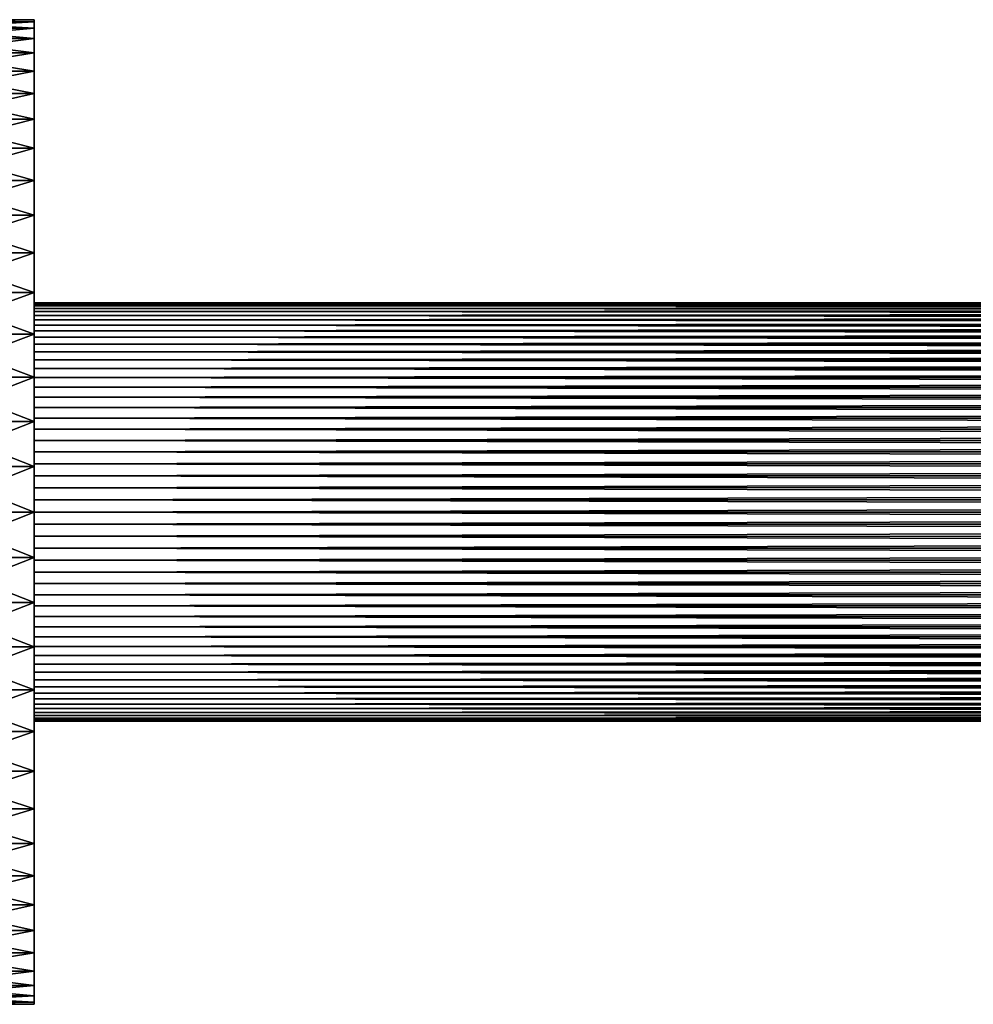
# Model space of a CAD drawing. Header units: metres. Extents: x 0 to 357, y -30 to 30.
# Tile 2 of 9: x 31 to 89, y -30 to 30. Entities that reach past the tile are written whole.
import ezdxf

# ---------------------------------------------------------------- set-up
doc = ezdxf.new("R2010")
doc.units = ezdxf.units.M
doc.layers.add('solid_122525', color=7, linetype='CONTINUOUS')

msp = doc.modelspace()

# ---------------------------------------------------------------- linework, layer by layer
at = {"layer": 'solid_122525'}
for points in [[(25, 29.871975, 2.768099), (32, 29.871975, 2.768099), (32, 29.999954)], [(25, 29.999954), (32, 29.999954), (32, 29.871975, -2.768099)], [(25, 29.871975, 2.768099), (32, 29.999954), (25, 29.999954)], [(25, 29.999954), (32, 29.871975, -2.768099), (25, 29.871975, -2.768099)], [(32, 29.871975, -2.768099), (32, 29.999954), (32, 29.871975, 2.768099)], [(25, 29.48913, 5.51258), (32, 29.48913, 5.51258), (32, 29.871975, 2.768099)], [(25, 29.48913, 5.51258), (32, 29.871975, 2.768099), (25, 29.871975, 2.768099)], [(25, 29.871975, -2.768099), (32, 29.871975, -2.768099), (32, 29.48913, -5.51258)], [(25, 29.871975, -2.768099), (32, 29.48913, -5.51258), (25, 29.48913, -5.51258)], [(25, 28.854687, 8.210027), (32, 28.854687, 8.210027), (32, 29.48913, 5.51258)], [(25, 28.854687, 8.210027), (32, 29.48913, 5.51258), (25, 29.48913, 5.51258)], [(25, 29.48913, -5.51258), (32, 29.48913, -5.51258), (32, 28.854687, -8.210027)], [(25, 29.48913, -5.51258), (32, 28.854687, -8.210027), (25, 28.854687, -8.210027)], [(32, 29.871975, -2.768099), (32, 29.871975, 2.768099), (32, 29.48913, 5.51258)], [(32, 29.48913, -5.51258), (32, 29.871975, -2.768099), (32, 29.48913, 5.51258)], [(32, 29.48913, -5.51258), (32, 29.48913, 5.51258), (32, 28.854687, 8.210027)], [(32, 28.854687, -8.210027), (32, 29.48913, -5.51258), (32, 28.854687, 8.210027)], [(25, 27.974056, 10.837422), (32, 27.974056, 10.837422), (32, 28.854687, 8.210027)], [(25, 27.974056, 10.837422), (32, 28.854687, 8.210027), (25, 28.854687, 8.210027)], [(25, 28.854687, -8.210027), (32, 28.854687, -8.210027), (32, 27.974056, -10.837422)], [(25, 28.854687, -8.210027), (32, 27.974056, -10.837422), (25, 27.974056, -10.837422)], [(32, 28.854687, -8.210027), (32, 28.854687, 8.210027), (32, 27.974056, 10.837422)], [(32, 27.974056, -10.837422), (32, 28.854687, -8.210027), (32, 27.974056, 10.837422)], [(25, 26.854755, 13.372352), (32, 26.854755, 13.372352), (32, 27.974056, 10.837422)], [(25, 26.854755, 13.372352), (32, 27.974056, 10.837422), (25, 27.974056, 10.837422)], [(25, 27.974056, -10.837422), (32, 27.974056, -10.837422), (32, 26.854755, -13.372352)], [(25, 27.974056, -10.837422), (32, 26.854755, -13.372352), (25, 26.854755, -13.372352)], [(32, 27.974056, -10.837422), (32, 27.974056, 10.837422), (32, 26.854755, 13.372352)], [(32, 26.854755, -13.372352), (32, 27.974056, -10.837422), (32, 26.854755, 13.372352)], [(25, 25.506338, 15.793184), (32, 25.506338, 15.793184), (32, 26.854755, 13.372352)], [(25, 25.506338, 15.793184), (32, 26.854755, 13.372352), (25, 26.854755, 13.372352)], [(25, 26.854755, -13.372352), (32, 26.854755, -13.372352), (32, 25.506338, -15.793184)], [(25, 26.854755, -13.372352), (32, 25.506338, -15.793184), (25, 25.506338, -15.793184)], [(32, 26.854755, -13.372352), (32, 26.854755, 13.372352), (32, 25.506338, 15.793184)], [(32, 25.506338, -15.793184), (32, 26.854755, -13.372352), (32, 25.506338, 15.793184)], [(25, 23.940306, 18.079268), (32, 23.940306, 18.079268), (32, 25.506338, 15.793184)], [(25, 23.940306, 18.079268), (32, 25.506338, 15.793184), (25, 25.506338, 15.793184)], [(25, 25.506338, -15.793184), (32, 25.506338, -15.793184), (32, 23.940306, -18.079268)], [(25, 25.506338, -15.793184), (32, 23.940306, -18.079268), (25, 23.940306, -18.079268)], [(32, 25.506338, -15.793184), (32, 25.506338, 15.793184), (32, 23.940306, 18.079268)], [(32, 23.940306, -18.079268), (32, 25.506338, -15.793184), (32, 23.940306, 18.079268)], [(25, 22.170023, 20.211096), (32, 22.170023, 20.211096), (32, 23.940306, 18.079268)], [(25, 22.170023, 20.211096), (32, 23.940306, 18.079268), (25, 23.940306, 18.079268)], [(25, 23.940306, -18.079268), (32, 23.940306, -18.079268), (32, 22.170023, -20.211096)], [(25, 23.940306, -18.079268), (32, 22.170023, -20.211096), (25, 22.170023, -20.211096)], [(32, 23.940306, -18.079268), (32, 23.940306, 18.079268), (32, 22.170023, 20.211096)], [(32, 22.170023, -20.211096), (32, 23.940306, -18.079268), (32, 22.170023, 20.211096)], [(25, 20.210598, 22.170483), (32, 20.210598, 22.170483), (32, 22.170023, 20.211096)], [(25, 20.210598, 22.170483), (32, 22.170023, 20.211096), (25, 22.170023, 20.211096)], [(25, 22.170023, -20.211096), (32, 22.170023, -20.211096), (32, 20.210598, -22.170483)], [(25, 22.170023, -20.211096), (32, 20.210598, -22.170483), (25, 20.210598, -22.170483)], [(32, 22.170023, -20.211096), (32, 22.170023, 20.211096), (32, 20.210598, 22.170483)], [(32, 20.210598, -22.170483), (32, 22.170023, -20.211096), (32, 20.210598, 22.170483)], [(25, 18.078751, 23.94071), (32, 18.078751, 23.94071), (32, 20.210598, 22.170483)], [(25, 18.078751, 23.94071), (32, 20.210598, 22.170483), (25, 20.210598, 22.170483)], [(25, 20.210598, -22.170483), (32, 20.210598, -22.170483), (32, 18.078751, -23.94071)], [(25, 20.210598, -22.170483), (32, 18.078751, -23.94071), (25, 18.078751, -23.94071)], [(32, 20.210598, -22.170483), (32, 20.210598, 22.170483), (32, 18.078751, 23.94071)], [(32, 18.078751, -23.94071), (32, 20.210598, -22.170483), (32, 18.078751, 23.94071)], [(25, 15.792667, 25.50668), (32, 15.792667, 25.50668), (32, 18.078751, 23.94071)], [(25, 15.792667, 25.50668), (32, 18.078751, 23.94071), (25, 18.078751, 23.94071)], [(25, 18.078751, -23.94071), (32, 18.078751, -23.94071), (32, 15.792667, -25.50668)], [(25, 18.078751, -23.94071), (32, 15.792667, -25.50668), (25, 15.792667, -25.50668)], [(32, 18.078751, -23.94071), (32, 18.078751, 23.94071), (32, 15.792667, 25.50668)], [(32, 15.792667, -25.50668), (32, 18.078751, -23.94071), (32, 15.792667, 25.50668)], [(25, 13.371859, 26.855032), (32, 13.371859, 26.855032), (32, 15.792667, 25.50668)], [(25, 13.371859, 26.855032), (32, 15.792667, 25.50668), (25, 15.792667, 25.50668)], [(25, 15.792667, -25.50668), (32, 15.792667, -25.50668), (32, 13.371859, -26.855032)], [(25, 15.792667, -25.50668), (32, 13.371859, -26.855032), (25, 13.371859, -26.855032)], [(32, 15.792667, -25.50668), (32, 15.792667, 25.50668), (32, 13.371859, 26.855032)], [(32, 13.371859, -26.855032), (32, 15.792667, -25.50668), (32, 13.371859, 26.855032)], [(25, 10.83698, 27.974264), (32, 10.83698, 27.974264), (32, 13.371859, 26.855032)], [(25, 10.83698, 27.974264), (32, 13.371859, 26.855032), (25, 13.371859, 26.855032)], [(25, 13.371859, -26.855032), (32, 13.371859, -26.855032), (32, 10.83698, -27.974264)], [(25, 13.371859, -26.855032), (32, 10.83698, -27.974264), (25, 10.83698, -27.974264)], [(32, 12.728323, 0.742195), (32, 13.371859, 26.855032), (32, 10.83698, 27.974264)], [(32, 12.749777), (32, 13.371859, -26.855032), (32, 13.371859, 26.855032)], [(32, 12.728323, 0.742195), (32, 12.749777), (32, 13.371859, 26.855032)], [(32, 11.041315, -6.37553), (32, 10.83698, -27.974264), (32, 13.371859, -26.855032)], [(32, 11.394013, -5.721428), (32, 11.041315, -6.37553), (32, 13.371859, -26.855032)], [(32, 11.707126, -5.050306), (32, 11.394013, -5.721428), (32, 13.371859, -26.855032)], [(32, 11.980718, -4.361166), (32, 11.707126, -5.050306), (32, 13.371859, -26.855032)], [(32, 12.214496, -3.655851), (32, 11.980718, -4.361166), (32, 13.371859, -26.855032)], [(32, 12.406146, -2.940986), (32, 12.214496, -3.655851), (32, 13.371859, -26.855032)], [(32, 12.556039, -2.214237), (32, 12.406146, -2.940986), (32, 13.371859, -26.855032)], [(32, 12.663803, -1.479255), (32, 12.556039, -2.214237), (32, 13.371859, -26.855032)], [(32, 12.728323, -0.742195), (32, 12.663803, -1.479255), (32, 13.371859, -26.855032)], [(32, 12.749777), (32, 12.728323, -0.742195), (32, 13.371859, -26.855032)], [(345, 12.75), (32, 12.749777), (32, 12.728323, 0.742195)], [(345, 12.72826, -0.740496), (32, 12.749777), (345, 12.75)], [(345, 12.75), (32, 12.728323, 0.742195), (345, 12.72826, 0.740496)], [(345, 12.72826, -0.740496), (32, 12.728323, -0.742195), (32, 12.749777)], [(32, 12.663803, 1.479255), (32, 12.728323, 0.742195), (32, 10.83698, 27.974264)], [(345, 12.663475, -1.480993), (32, 12.663803, -1.479255), (32, 12.728323, -0.742195)], [(345, 12.663475, -1.480993), (32, 12.728323, -0.742195), (345, 12.72826, -0.740496)], [(345, 12.72826, 0.740496), (32, 12.728323, 0.742195), (32, 12.663803, 1.479255)], [(345, 12.72826, 0.740496), (32, 12.663803, 1.479255), (345, 12.663475, 1.480993)], [(32, 12.556039, 2.214237), (32, 12.663803, 1.479255), (32, 10.83698, 27.974264)], [(345, 12.556299, -2.214014), (32, 12.556039, -2.214237), (32, 12.663803, -1.479255)], [(345, 12.556299, -2.214014), (32, 12.663803, -1.479255), (345, 12.663475, -1.480993)], [(345, 12.663475, 1.480993), (32, 12.663803, 1.479255), (32, 12.556039, 2.214237)], [(345, 12.663475, 1.480993), (32, 12.556039, 2.214237), (345, 12.556299, 2.214014)], [(345, 12.406303, -2.939486), (32, 12.556039, -2.214237), (345, 12.556299, -2.214014)], [(345, 12.556299, 2.214014), (32, 12.556039, 2.214237), (32, 12.406146, 2.940986)], [(345, 12.556299, 2.214014), (32, 12.406146, 2.940986), (345, 12.406303, 2.939486)], [(32, 12.406146, 2.940986), (32, 12.556039, 2.214237), (32, 10.83698, 27.974264)], [(345, 12.406303, -2.939486), (32, 12.406146, -2.940986), (32, 12.556039, -2.214237)], [(345, 12.213917, -3.657482), (32, 12.406146, -2.940986), (345, 12.406303, -2.939486)], [(345, 12.406303, 2.939486), (32, 12.406146, 2.940986), (32, 12.214496, 3.655851)], [(345, 12.406303, 2.939486), (32, 12.214496, 3.655851), (345, 12.213917, 3.657482)], [(32, 12.214496, 3.655851), (32, 12.406146, 2.940986), (32, 10.83698, 27.974264)], [(345, 12.213917, -3.657482), (32, 12.214496, -3.655851), (32, 12.406146, -2.940986)], [(32, 11.980718, 4.361166), (32, 12.214496, 3.655851), (32, 10.83698, 27.974264)], [(345, 11.981081, -4.360757), (32, 11.980718, -4.361166), (32, 12.214496, -3.655851)], [(345, 11.981081, -4.360757), (32, 12.214496, -3.655851), (345, 12.213917, -3.657482)], [(345, 12.213917, 3.657482), (32, 12.214496, 3.655851), (32, 11.980718, 4.361166)], [(345, 12.213917, 3.657482), (32, 11.980718, 4.361166), (345, 11.981081, 4.360757)], [(345, 11.707387, -5.04916), (32, 11.980718, -4.361166), (345, 11.981081, -4.360757)], [(345, 11.981081, 4.360757), (32, 11.980718, 4.361166), (32, 11.707126, 5.050306)], [(345, 11.981081, 4.360757), (32, 11.707126, 5.050306), (345, 11.707387, 5.04916)], [(32, 11.707126, 5.050306), (32, 11.980718, 4.361166), (32, 10.83698, 27.974264)], [(345, 11.707387, -5.04916), (32, 11.707126, -5.050306), (32, 11.980718, -4.361166)], [(345, 11.393245, -5.722841), (32, 11.707126, -5.050306), (345, 11.707387, -5.04916)], [(345, 11.707387, 5.04916), (32, 11.707126, 5.050306), (32, 11.394013, 5.721428)], [(345, 11.707387, 5.04916), (32, 11.394013, 5.721428), (345, 11.393245, 5.722841)], [(32, 11.394013, 5.721428), (32, 11.707126, 5.050306), (32, 10.83698, 27.974264)], [(345, 11.393245, -5.722841), (32, 11.394013, -5.721428), (32, 11.707126, -5.050306)], [(25, 8.209658, 28.85483), (32, 8.209658, 28.85483), (32, 10.83698, 27.974264)], [(25, 8.209658, 28.85483), (32, 10.83698, 27.974264), (25, 10.83698, 27.974264)], [(25, 10.83698, -27.974264), (32, 10.83698, -27.974264), (32, 8.209658, -28.85483)], [(25, 10.83698, -27.974264), (32, 8.209658, -28.85483), (25, 8.209658, -28.85483)], [(32, 11.041315, 6.37553), (32, 11.394013, 5.721428), (32, 10.83698, 27.974264)], [(345, 11.041824, -6.375), (32, 11.041315, -6.37553), (32, 11.394013, -5.721428)], [(345, 11.041824, -6.375), (32, 11.394013, -5.721428), (345, 11.393245, -5.722841)], [(345, 11.393245, 5.722841), (32, 11.394013, 5.721428), (32, 11.041315, 6.37553)], [(345, 11.393245, 5.722841), (32, 11.041315, 6.37553), (345, 11.041824, 6.375)], [(345, 10.652748, -7.005418), (32, 11.041315, -6.37553), (345, 11.041824, -6.375)], [(345, 11.041824, 6.375), (32, 11.041315, 6.37553), (32, 10.652561, 7.006098)], [(345, 11.041824, 6.375), (32, 10.652561, 7.006098), (345, 10.652748, 7.005418)], [(32, 10.652561, 7.006098), (32, 11.041315, 6.37553), (32, 10.83698, 27.974264)], [(32, 11.041315, -6.37553), (32, 10.652561, -7.006098), (32, 10.83698, -27.974264)], [(345, 10.652748, -7.005418), (32, 10.652561, -7.006098), (32, 11.041315, -6.37553)], [(32, 10.652561, 7.006098), (32, 10.83698, 27.974264), (32, 8.209658, 28.85483)], [(32, 8.749688, -9.27362), (32, 8.209658, -28.85483), (32, 10.83698, -27.974264)], [(32, 9.274386, -8.749162), (32, 8.749688, -9.27362), (32, 10.83698, -27.974264)], [(32, 9.766405, -8.196107), (32, 9.274386, -8.749162), (32, 10.83698, -27.974264)], [(32, 10.227262, -7.613189), (32, 9.766405, -8.196107), (32, 10.83698, -27.974264)], [(32, 10.652561, -7.006098), (32, 10.227262, -7.613189), (32, 10.83698, -27.974264)], [(345, 10.226395, -7.614315), (32, 10.652561, -7.006098), (345, 10.652748, -7.005418)], [(345, 10.652748, 7.005418), (32, 10.652561, 7.006098), (32, 10.227262, 7.613189)], [(345, 10.652748, 7.005418), (32, 10.227262, 7.613189), (345, 10.226395, 7.614315)], [(32, 10.227262, 7.613189), (32, 10.652561, 7.006098), (32, 8.209658, 28.85483)], [(345, 10.226395, -7.614315), (32, 10.227262, -7.613189), (32, 10.652561, -7.006098)], [(32, 9.766405, 8.196107), (32, 10.227262, 7.613189), (32, 8.209658, 28.85483)], [(345, 9.767067, -8.195542), (32, 9.766405, -8.196107), (32, 10.227262, -7.613189)], [(345, 9.767067, -8.195542), (32, 10.227262, -7.613189), (345, 10.226395, -7.614315)], [(345, 10.226395, 7.614315), (32, 10.227262, 7.613189), (32, 9.766405, 8.196107)], [(345, 10.226395, 7.614315), (32, 9.766405, 8.196107), (345, 9.767067, 8.195542)], [(345, 9.27443, -8.74882), (32, 9.766405, -8.196107), (345, 9.767067, -8.195542)], [(345, 9.767067, 8.195542), (32, 9.766405, 8.196107), (32, 9.274386, 8.749162)], [(345, 9.767067, 8.195542), (32, 9.274386, 8.749162), (345, 9.27443, 8.74882)], [(32, 9.274386, 8.749162), (32, 9.766405, 8.196107), (32, 8.209658, 28.85483)], [(345, 9.27443, -8.74882), (32, 9.274386, -8.749162), (32, 9.766405, -8.196107)], [(345, 8.74882, -9.27443), (32, 9.274386, -8.749162), (345, 9.27443, -8.74882)], [(345, 9.27443, 8.74882), (32, 9.274386, 8.749162), (32, 8.749688, 9.27362)], [(345, 9.27443, 8.74882), (32, 8.749688, 9.27362), (345, 8.74882, 9.27443)], [(32, 8.749688, 9.27362), (32, 9.274386, 8.749162), (32, 8.209658, 28.85483)], [(345, 8.74882, -9.27443), (32, 8.749688, -9.27362), (32, 9.274386, -8.749162)], [(32, 8.194766, 9.767579), (32, 8.749688, 9.27362), (32, 8.209658, 28.85483)], [(32, 8.749688, -9.27362), (32, 8.194766, -9.767579), (32, 8.209658, -28.85483)], [(345, 8.195542, -9.767067), (32, 8.194766, -9.767579), (32, 8.749688, -9.27362)], [(345, 8.195542, -9.767067), (32, 8.749688, -9.27362), (345, 8.74882, -9.27443)], [(345, 8.74882, 9.27443), (32, 8.749688, 9.27362), (32, 8.194766, 9.767579)], [(345, 8.74882, 9.27443), (32, 8.194766, 9.767579), (345, 8.195542, 9.767067)], [(25, 5.512311, 29.489223), (32, 5.512311, 29.489223), (32, 8.209658, 28.85483)], [(25, 5.512311, 29.489223), (32, 8.209658, 28.85483), (25, 8.209658, 28.85483)], [(25, 8.209658, -28.85483), (32, 8.209658, -28.85483), (32, 5.512311, -29.489223)], [(25, 8.209658, -28.85483), (32, 5.512311, -29.489223), (25, 5.512311, -29.489223)], [(32, 8.194766, 9.767579), (32, 8.209658, 28.85483), (32, 5.512311, 29.489223)], [(32, 5.72297, -11.393333), (32, 5.512311, -29.489223), (32, 8.209658, -28.85483)], [(32, 6.374195, -11.04221), (32, 5.72297, -11.393333), (32, 8.209658, -28.85483)], [(32, 7.006192, -10.652235), (32, 6.374195, -11.04221), (32, 8.209658, -28.85483)], [(32, 7.614389, -10.226555), (32, 7.006192, -10.652235), (32, 8.209658, -28.85483)], [(32, 8.194766, -9.767579), (32, 7.614389, -10.226555), (32, 8.209658, -28.85483)], [(345, 7.614315, -10.226395), (32, 8.194766, -9.767579), (345, 8.195542, -9.767067)], [(345, 8.195542, 9.767067), (32, 8.194766, 9.767579), (32, 7.614389, 10.226555)], [(345, 8.195542, 9.767067), (32, 7.614389, 10.226555), (345, 7.614315, 10.226395)], [(32, 7.614389, 10.226555), (32, 8.194766, 9.767579), (32, 5.512311, 29.489223)], [(345, 7.614315, -10.226395), (32, 7.614389, -10.226555), (32, 8.194766, -9.767579)], [(32, 7.006192, 10.652235), (32, 7.614389, 10.226555), (32, 5.512311, 29.489223)], [(345, 7.005418, -10.652748), (32, 7.006192, -10.652235), (32, 7.614389, -10.226555)], [(345, 7.005418, -10.652748), (32, 7.614389, -10.226555), (345, 7.614315, -10.226395)], [(345, 7.614315, 10.226395), (32, 7.614389, 10.226555), (32, 7.006192, 10.652235)], [(345, 7.614315, 10.226395), (32, 7.006192, 10.652235), (345, 7.005418, 10.652748)], [(32, 6.374195, 11.04221), (32, 7.006192, 10.652235), (32, 5.512311, 29.489223)], [(345, 6.375, -11.041824), (32, 6.374195, -11.04221), (32, 7.006192, -10.652235)], [(345, 6.375, -11.041824), (32, 7.006192, -10.652235), (345, 7.005418, -10.652748)], [(345, 7.005418, 10.652748), (32, 7.006192, 10.652235), (32, 6.374195, 11.04221)], [(345, 7.005418, 10.652748), (32, 6.374195, 11.04221), (345, 6.375, 11.041824)], [(345, 5.722841, -11.393245), (32, 6.374195, -11.04221), (345, 6.375, -11.041824)], [(345, 6.375, 11.041824), (32, 6.374195, 11.04221), (32, 5.72297, 11.393333)], [(345, 6.375, 11.041824), (32, 5.72297, 11.393333), (345, 5.722841, 11.393245)], [(32, 5.72297, 11.393333), (32, 6.374195, 11.04221), (32, 5.512311, 29.489223)], [(345, 5.722841, -11.393245), (32, 5.72297, -11.393333), (32, 6.374195, -11.04221)], [(25, 2.767954, 29.872034), (32, 2.767954, 29.872034), (32, 5.512311, 29.489223)], [(25, 2.767954, 29.872034), (32, 5.512311, 29.489223), (25, 5.512311, 29.489223)], [(25, 5.512311, -29.489223), (32, 5.512311, -29.489223), (32, 2.767954, -29.872034)], [(25, 5.512311, -29.489223), (32, 2.767954, -29.872034), (25, 2.767954, -29.872034)], [(32, 5.049767, 11.707123), (32, 5.72297, 11.393333), (32, 5.512311, 29.489223)], [(32, 5.72297, -11.393333), (32, 5.049767, -11.707123), (32, 5.512311, -29.489223)], [(345, 5.04916, -11.707387), (32, 5.049767, -11.707123), (32, 5.72297, -11.393333)], [(345, 5.04916, -11.707387), (32, 5.72297, -11.393333), (345, 5.722841, -11.393245)], [(345, 5.722841, 11.393245), (32, 5.72297, 11.393333), (32, 5.049767, 11.707123)], [(345, 5.722841, 11.393245), (32, 5.049767, 11.707123), (345, 5.04916, 11.707387)], [(32, 5.049767, 11.707123), (32, 5.512311, 29.489223), (32, 2.767954, 29.872034)], [(32, 2.939885, -12.406219), (32, 2.767954, -29.872034), (32, 5.512311, -29.489223)], [(32, 3.657581, -12.21399), (32, 2.939885, -12.406219), (32, 5.512311, -29.489223)], [(32, 4.360051, -11.9813), (32, 3.657581, -12.21399), (32, 5.512311, -29.489223)], [(32, 5.049767, -11.707123), (32, 4.360051, -11.9813), (32, 5.512311, -29.489223)], [(32, 4.360051, 11.9813), (32, 5.049767, 11.707123), (32, 2.767954, 29.872034)], [(345, 4.360757, -11.981081), (32, 4.360051, -11.9813), (32, 5.049767, -11.707123)], [(345, 4.360757, -11.981081), (32, 5.049767, -11.707123), (345, 5.04916, -11.707387)], [(345, 5.04916, 11.707387), (32, 5.049767, 11.707123), (32, 4.360051, 11.9813)], [(345, 5.04916, 11.707387), (32, 4.360051, 11.9813), (345, 4.360757, 11.981081)], [(345, 3.657482, -12.213917), (32, 4.360051, -11.9813), (345, 4.360757, -11.981081)], [(345, 4.360757, 11.981081), (32, 4.360051, 11.9813), (32, 3.657581, 12.21399)], [(345, 4.360757, 11.981081), (32, 3.657581, 12.21399), (345, 3.657482, 12.213917)], [(32, 3.657581, 12.21399), (32, 4.360051, 11.9813), (32, 2.767954, 29.872034)], [(345, 3.657482, -12.213917), (32, 3.657581, -12.21399), (32, 4.360051, -11.9813)], [(32, 2.939885, 12.406219), (32, 3.657581, 12.21399), (32, 2.767954, 29.872034)], [(345, 2.939486, -12.406303), (32, 2.939885, -12.406219), (32, 3.657581, -12.21399)], [(345, 2.939486, -12.406303), (32, 3.657581, -12.21399), (345, 3.657482, -12.213917)], [(345, 3.657482, 12.213917), (32, 3.657581, 12.21399), (32, 2.939885, 12.406219)], [(345, 3.657482, 12.213917), (32, 2.939885, 12.406219), (345, 2.939486, 12.406303)], [(25, 0, 30), (32, 0, 30), (32, 2.767954, 29.872034)], [(25, 2.767954, 29.872034), (25, 0, 30), (32, 2.767954, 29.872034)], [(25, 2.767954, -29.872034), (32, 2.767954, -29.872034), (32, 0, -30)], [(25, 2.767954, -29.872034), (32, 0, -30), (25, 0, -30)], [(32, 2.213572, 12.556367), (32, 2.939885, 12.406219), (32, 2.767954, 29.872034)], [(32, 2.939885, -12.406219), (32, 2.213572, -12.556367), (32, 2.767954, -29.872034)], [(345, 2.214014, -12.556299), (32, 2.213572, -12.556367), (32, 2.939885, -12.406219)], [(345, 2.214014, -12.556299), (32, 2.939885, -12.406219), (345, 2.939486, -12.406303)], [(345, 2.939486, 12.406303), (32, 2.939885, 12.406219), (32, 2.213572, 12.556367)], [(345, 2.939486, 12.406303), (32, 2.213572, 12.556367), (345, 2.214014, 12.556299)], [(32, 2.213572, 12.556367), (32, 2.767954, 29.872034), (32, 0, 30)], [(32, 0, -12.75), (32, 0, -30), (32, 2.767954, -29.872034)], [(32, 0.744917, -12.727931), (32, 0, -12.75), (32, 2.767954, -29.872034)], [(32, 1.482747, -12.663394), (32, 0.744917, -12.727931), (32, 2.767954, -29.872034)], [(32, 2.213572, -12.556367), (32, 1.482747, -12.663394), (32, 2.767954, -29.872034)], [(345, 1.483484, -12.663257), (32, 2.213572, -12.556367), (345, 2.214014, -12.556299)], [(345, 2.214014, 12.556299), (32, 2.213572, 12.556367), (32, 1.482747, 12.663394)], [(345, 2.214014, 12.556299), (32, 1.482747, 12.663394), (345, 1.483484, 12.663257)], [(32, 1.482747, 12.663394), (32, 2.213572, 12.556367), (32, 0, 30)], [(345, 1.483484, -12.663257), (32, 1.482747, -12.663394), (32, 2.213572, -12.556367)], [(345, 0.745479, -12.727823), (32, 1.482747, -12.663394), (345, 1.483484, -12.663257)], [(345, 1.483484, 12.663257), (32, 1.482747, 12.663394), (32, 0.744917, 12.727931)], [(345, 1.483484, 12.663257), (32, 0.744917, 12.727931), (345, 0.745479, 12.727823)], [(32, 0.744917, 12.727931), (32, 1.482747, 12.663394), (32, 0, 30)], [(345, 0.745479, -12.727823), (32, 0.744917, -12.727931), (32, 1.482747, -12.663394)], [(345, 0.745479, 12.727823), (32, 0.744917, 12.727931), (32, 0, 12.75)], [(345, 0.745479, 12.727823), (32, 0, 12.75), (345, 0, 12.75)], [(345, 0, -12.75), (32, 0.744917, -12.727931), (345, 0.745479, -12.727823)], [(32, 0.744917, 12.727931), (32, 0, 30), (32, 0, 12.75)], [(345, 0, -12.75), (32, 0, -12.75), (32, 0.744917, -12.727931)], [(25, -2.767954, 29.872034), (32, -2.767954, 29.872034), (32, 0, 30)], [(25, -2.767954, 29.872034), (32, 0, 30), (25, 0, 30)], [(25, 0, -30), (32, 0, -30), (32, -2.767954, -29.872034)], [(25, 0, -30), (32, -2.767954, -29.872034), (25, -2.767954, -29.872034)], [(32, 0, 12.75), (32, 0, 30), (32, -2.767954, 29.872034)], [(32, -2.213572, -12.556367), (32, -2.767954, -29.872034), (32, 0, -30)], [(32, -1.482747, -12.663394), (32, -2.213572, -12.556367), (32, 0, -30)], [(32, -0.744917, -12.727931), (32, -1.482747, -12.663394), (32, 0, -30)], [(32, 0, -12.75), (32, -0.744917, -12.727931), (32, 0, -30)], [(32, -0.744917, 12.727931), (32, 0, 12.75), (32, -2.767954, 29.872034)], [(345, 0, 12.75), (32, 0, 12.75), (32, -0.744917, 12.727931)], [(345, -0.745479, 12.727823), (345, 0, 12.75), (32, -0.744917, 12.727931)], [(345, -0.745479, -12.727823), (32, -0.744917, -12.727931), (32, 0, -12.75)], [(345, -0.745479, -12.727823), (32, 0, -12.75), (345, 0, -12.75)], [(32, -1.482747, 12.663394), (32, -0.744917, 12.727931), (32, -2.767954, 29.872034)], [(345, -0.745479, 12.727823), (32, -0.744917, 12.727931), (32, -1.482747, 12.663394)], [(345, -1.483484, -12.663257), (32, -1.482747, -12.663394), (32, -0.744917, -12.727931)], [(345, -1.483484, -12.663257), (32, -0.744917, -12.727931), (345, -0.745479, -12.727823)], [(345, -0.745479, 12.727823), (32, -1.482747, 12.663394), (345, -1.483484, 12.663257)], [(32, -2.213572, 12.556367), (32, -1.482747, 12.663394), (32, -2.767954, 29.872034)], [(345, -1.483484, 12.663257), (32, -1.482747, 12.663394), (32, -2.213572, 12.556367)], [(345, -2.214014, -12.556299), (32, -2.213572, -12.556367), (32, -1.482747, -12.663394)], [(345, -2.214014, -12.556299), (32, -1.482747, -12.663394), (345, -1.483484, -12.663257)], [(345, -1.483484, 12.663257), (32, -2.213572, 12.556367), (345, -2.214014, 12.556299)], [(32, -2.213572, -12.556367), (32, -2.939885, -12.406219), (32, -2.767954, -29.872034)], [(32, -2.939885, 12.406219), (32, -2.213572, 12.556367), (32, -2.767954, 29.872034)], [(345, -2.214014, 12.556299), (32, -2.213572, 12.556367), (32, -2.939885, 12.406219)], [(345, -2.939486, -12.406303), (32, -2.939885, -12.406219), (32, -2.213572, -12.556367)], [(345, -2.939486, -12.406303), (32, -2.213572, -12.556367), (345, -2.214014, -12.556299)], [(345, -2.214014, 12.556299), (32, -2.939885, 12.406219), (345, -2.939486, 12.406303)], [(25, -2.767954, -29.872034), (32, -2.767954, -29.872034), (32, -5.512311, -29.489223)], [(25, -2.767954, -29.872034), (32, -5.512311, -29.489223), (25, -5.512311, -29.489223)], [(25, -5.512311, 29.489223), (32, -5.512311, 29.489223), (32, -2.767954, 29.872034)], [(25, -5.512311, 29.489223), (32, -2.767954, 29.872034), (25, -2.767954, 29.872034)], [(32, -5.049767, -11.707123), (32, -5.512311, -29.489223), (32, -2.767954, -29.872034)], [(32, -4.360051, -11.9813), (32, -5.049767, -11.707123), (32, -2.767954, -29.872034)], [(32, -3.657581, -12.21399), (32, -4.360051, -11.9813), (32, -2.767954, -29.872034)], [(32, -2.939885, -12.406219), (32, -3.657581, -12.21399), (32, -2.767954, -29.872034)], [(32, -2.939885, 12.406219), (32, -2.767954, 29.872034), (32, -5.512311, 29.489223)], [(345, -2.939486, 12.406303), (32, -2.939885, 12.406219), (32, -3.657581, 12.21399)], [(345, -2.939486, 12.406303), (32, -3.657581, 12.21399), (345, -3.657482, 12.213917)], [(345, -3.657482, -12.213917), (32, -2.939885, -12.406219), (345, -2.939486, -12.406303)], [(32, -3.657581, 12.21399), (32, -2.939885, 12.406219), (32, -5.512311, 29.489223)], [(345, -3.657482, -12.213917), (32, -3.657581, -12.21399), (32, -2.939885, -12.406219)], [(345, -3.657482, 12.213917), (32, -3.657581, 12.21399), (32, -4.360051, 11.9813)], [(345, -3.657482, 12.213917), (32, -4.360051, 11.9813), (345, -4.360757, 11.981081)], [(345, -4.360757, -11.981081), (32, -3.657581, -12.21399), (345, -3.657482, -12.213917)], [(32, -4.360051, 11.9813), (32, -3.657581, 12.21399), (32, -5.512311, 29.489223)], [(345, -4.360757, -11.981081), (32, -4.360051, -11.9813), (32, -3.657581, -12.21399)], [(32, -5.049767, 11.707123), (32, -4.360051, 11.9813), (32, -5.512311, 29.489223)], [(345, -4.360757, 11.981081), (32, -4.360051, 11.9813), (32, -5.049767, 11.707123)], [(345, -5.04916, -11.707387), (32, -5.049767, -11.707123), (32, -4.360051, -11.9813)], [(345, -5.04916, -11.707387), (32, -4.360051, -11.9813), (345, -4.360757, -11.981081)], [(345, -4.360757, 11.981081), (32, -5.049767, 11.707123), (345, -5.04916, 11.707387)], [(345, -5.04916, 11.707387), (32, -5.049767, 11.707123), (32, -5.72297, 11.393333)], [(345, -5.04916, 11.707387), (32, -5.72297, 11.393333), (345, -5.722841, 11.393245)], [(345, -5.722841, -11.393245), (32, -5.049767, -11.707123), (345, -5.04916, -11.707387)], [(32, -5.049767, -11.707123), (32, -5.72297, -11.393333), (32, -5.512311, -29.489223)], [(32, -5.72297, 11.393333), (32, -5.049767, 11.707123), (32, -5.512311, 29.489223)], [(345, -5.722841, -11.393245), (32, -5.72297, -11.393333), (32, -5.049767, -11.707123)], [(25, -5.512311, -29.489223), (32, -5.512311, -29.489223), (32, -8.209658, -28.85483)], [(25, -5.512311, -29.489223), (32, -8.209658, -28.85483), (25, -8.209658, -28.85483)], [(25, -8.209658, 28.85483), (32, -8.209658, 28.85483), (32, -5.512311, 29.489223)], [(25, -8.209658, 28.85483), (32, -5.512311, 29.489223), (25, -5.512311, 29.489223)], [(32, -8.194766, -9.767579), (32, -8.209658, -28.85483), (32, -5.512311, -29.489223)], [(32, -7.614389, -10.226555), (32, -8.194766, -9.767579), (32, -5.512311, -29.489223)], [(32, -7.006192, -10.652235), (32, -7.614389, -10.226555), (32, -5.512311, -29.489223)], [(32, -6.374195, -11.04221), (32, -7.006192, -10.652235), (32, -5.512311, -29.489223)], [(32, -5.72297, -11.393333), (32, -6.374195, -11.04221), (32, -5.512311, -29.489223)], [(32, -5.72297, 11.393333), (32, -5.512311, 29.489223), (32, -8.209658, 28.85483)], [(345, -5.722841, 11.393245), (32, -5.72297, 11.393333), (32, -6.374195, 11.04221)], [(345, -5.722841, 11.393245), (32, -6.374195, 11.04221), (345, -6.375, 11.041824)], [(345, -6.375, -11.041824), (32, -5.72297, -11.393333), (345, -5.722841, -11.393245)], [(32, -6.374195, 11.04221), (32, -5.72297, 11.393333), (32, -8.209658, 28.85483)], [(345, -6.375, -11.041824), (32, -6.374195, -11.04221), (32, -5.72297, -11.393333)], [(32, -7.006192, 10.652235), (32, -6.374195, 11.04221), (32, -8.209658, 28.85483)], [(345, -6.375, 11.041824), (32, -6.374195, 11.04221), (32, -7.006192, 10.652235)], [(345, -7.005418, -10.652748), (32, -7.006192, -10.652235), (32, -6.374195, -11.04221)], [(345, -7.005418, -10.652748), (32, -6.374195, -11.04221), (345, -6.375, -11.041824)], [(345, -6.375, 11.041824), (32, -7.006192, 10.652235), (345, -7.005418, 10.652748)], [(345, -7.005418, 10.652748), (32, -7.006192, 10.652235), (32, -7.614389, 10.226555)], [(345, -7.005418, 10.652748), (32, -7.614389, 10.226555), (345, -7.614315, 10.226395)], [(345, -7.614315, -10.226395), (32, -7.006192, -10.652235), (345, -7.005418, -10.652748)], [(32, -7.614389, 10.226555), (32, -7.006192, 10.652235), (32, -8.209658, 28.85483)], [(345, -7.614315, -10.226395), (32, -7.614389, -10.226555), (32, -7.006192, -10.652235)], [(345, -7.614315, 10.226395), (32, -7.614389, 10.226555), (32, -8.194766, 9.767579)], [(345, -7.614315, 10.226395), (32, -8.194766, 9.767579), (345, -8.195542, 9.767067)], [(345, -8.195542, -9.767067), (32, -7.614389, -10.226555), (345, -7.614315, -10.226395)], [(32, -8.194766, 9.767579), (32, -7.614389, 10.226555), (32, -8.209658, 28.85483)], [(345, -8.195542, -9.767067), (32, -8.194766, -9.767579), (32, -7.614389, -10.226555)], [(25, -8.209658, -28.85483), (32, -8.209658, -28.85483), (32, -10.83698, -27.974264)], [(25, -8.209658, -28.85483), (32, -10.83698, -27.974264), (25, -10.83698, -27.974264)], [(25, -10.83698, 27.974264), (32, -10.83698, 27.974264), (32, -8.209658, 28.85483)], [(25, -10.83698, 27.974264), (32, -8.209658, 28.85483), (25, -8.209658, 28.85483)], [(32, -8.194766, -9.767579), (32, -8.749688, -9.27362), (32, -8.209658, -28.85483)], [(32, -8.749688, 9.27362), (32, -8.194766, 9.767579), (32, -8.209658, 28.85483)], [(345, -8.195542, 9.767067), (32, -8.194766, 9.767579), (32, -8.749688, 9.27362)], [(345, -8.74882, -9.27443), (32, -8.749688, -9.27362), (32, -8.194766, -9.767579)], [(345, -8.74882, -9.27443), (32, -8.194766, -9.767579), (345, -8.195542, -9.767067)], [(345, -8.195542, 9.767067), (32, -8.749688, 9.27362), (345, -8.74882, 9.27443)], [(32, -10.652561, -7.006098), (32, -10.83698, -27.974264), (32, -8.209658, -28.85483)], [(32, -10.227262, -7.613189), (32, -10.652561, -7.006098), (32, -8.209658, -28.85483)], [(32, -9.766405, -8.196107), (32, -10.227262, -7.613189), (32, -8.209658, -28.85483)], [(32, -9.274386, -8.749162), (32, -9.766405, -8.196107), (32, -8.209658, -28.85483)], [(32, -8.749688, -9.27362), (32, -9.274386, -8.749162), (32, -8.209658, -28.85483)], [(32, -8.749688, 9.27362), (32, -8.209658, 28.85483), (32, -10.83698, 27.974264)], [(345, -8.74882, 9.27443), (32, -8.749688, 9.27362), (32, -9.274386, 8.749162)], [(345, -8.74882, 9.27443), (32, -9.274386, 8.749162), (345, -9.27443, 8.74882)], [(345, -9.27443, -8.74882), (32, -8.749688, -9.27362), (345, -8.74882, -9.27443)], [(32, -9.274386, 8.749162), (32, -8.749688, 9.27362), (32, -10.83698, 27.974264)], [(345, -9.27443, -8.74882), (32, -9.274386, -8.749162), (32, -8.749688, -9.27362)], [(32, -9.766405, 8.196107), (32, -9.274386, 8.749162), (32, -10.83698, 27.974264)], [(345, -9.27443, 8.74882), (32, -9.274386, 8.749162), (32, -9.766405, 8.196107)], [(345, -9.767067, -8.195542), (32, -9.766405, -8.196107), (32, -9.274386, -8.749162)], [(345, -9.767067, -8.195542), (32, -9.274386, -8.749162), (345, -9.27443, -8.74882)], [(345, -9.27443, 8.74882), (32, -9.766405, 8.196107), (345, -9.767067, 8.195542)], [(32, -10.227262, 7.613189), (32, -9.766405, 8.196107), (32, -10.83698, 27.974264)], [(345, -9.767067, 8.195542), (32, -9.766405, 8.196107), (32, -10.227262, 7.613189)], [(345, -10.226395, -7.614315), (32, -10.227262, -7.613189), (32, -9.766405, -8.196107)], [(345, -10.226395, -7.614315), (32, -9.766405, -8.196107), (345, -9.767067, -8.195542)], [(345, -9.767067, 8.195542), (32, -10.227262, 7.613189), (345, -10.226395, 7.614315)], [(345, -10.226395, 7.614315), (32, -10.227262, 7.613189), (32, -10.652561, 7.006098)], [(345, -10.226395, 7.614315), (32, -10.652561, 7.006098), (345, -10.652748, 7.005418)], [(345, -10.652748, -7.005418), (32, -10.227262, -7.613189), (345, -10.226395, -7.614315)], [(32, -10.652561, 7.006098), (32, -10.227262, 7.613189), (32, -10.83698, 27.974264)], [(345, -10.652748, -7.005418), (32, -10.652561, -7.006098), (32, -10.227262, -7.613189)], [(32, -10.652561, -7.006098), (32, -11.041315, -6.37553), (32, -10.83698, -27.974264)], [(32, -11.041315, 6.37553), (32, -10.652561, 7.006098), (32, -10.83698, 27.974264)], [(345, -10.652748, 7.005418), (32, -10.652561, 7.006098), (32, -11.041315, 6.37553)], [(345, -11.041824, -6.375), (32, -11.041315, -6.37553), (32, -10.652561, -7.006098)], [(345, -11.041824, -6.375), (32, -10.652561, -7.006098), (345, -10.652748, -7.005418)], [(345, -10.652748, 7.005418), (32, -11.041315, 6.37553), (345, -11.041824, 6.375)], [(25, -10.83698, -27.974264), (32, -10.83698, -27.974264), (32, -13.371859, -26.855032)], [(25, -10.83698, -27.974264), (32, -13.371859, -26.855032), (25, -13.371859, -26.855032)], [(25, -13.371859, 26.855032), (32, -13.371859, 26.855032), (32, -10.83698, 27.974264)], [(25, -13.371859, 26.855032), (32, -10.83698, 27.974264), (25, -10.83698, 27.974264)], [(32, -12.728323, -0.742195), (32, -13.371859, -26.855032), (32, -10.83698, -27.974264)], [(32, -12.663803, -1.479255), (32, -12.728323, -0.742195), (32, -10.83698, -27.974264)], [(32, -12.556039, -2.214237), (32, -12.663803, -1.479255), (32, -10.83698, -27.974264)], [(32, -12.406146, -2.940986), (32, -12.556039, -2.214237), (32, -10.83698, -27.974264)], [(32, -12.214496, -3.655851), (32, -12.406146, -2.940986), (32, -10.83698, -27.974264)], [(32, -11.980718, -4.361166), (32, -12.214496, -3.655851), (32, -10.83698, -27.974264)], [(32, -11.707126, -5.050306), (32, -11.980718, -4.361166), (32, -10.83698, -27.974264)], [(32, -11.394013, -5.721428), (32, -11.707126, -5.050306), (32, -10.83698, -27.974264)], [(32, -11.041315, -6.37553), (32, -11.394013, -5.721428), (32, -10.83698, -27.974264)], [(32, -11.041315, 6.37553), (32, -10.83698, 27.974264), (32, -13.371859, 26.855032)], [(32, -11.394013, 5.721428), (32, -11.041315, 6.37553), (32, -13.371859, 26.855032)], [(345, -11.041824, 6.375), (32, -11.041315, 6.37553), (32, -11.394013, 5.721428)], [(345, -11.393245, -5.722841), (32, -11.394013, -5.721428), (32, -11.041315, -6.37553)], [(345, -11.393245, -5.722841), (32, -11.041315, -6.37553), (345, -11.041824, -6.375)], [(345, -11.041824, 6.375), (32, -11.394013, 5.721428), (345, -11.393245, 5.722841)], [(345, -11.393245, 5.722841), (32, -11.394013, 5.721428), (32, -11.707126, 5.050306)], [(345, -11.393245, 5.722841), (32, -11.707126, 5.050306), (345, -11.707387, 5.04916)], [(345, -11.707387, -5.04916), (32, -11.394013, -5.721428), (345, -11.393245, -5.722841)], [(32, -11.707126, 5.050306), (32, -11.394013, 5.721428), (32, -13.371859, 26.855032)], [(345, -11.707387, -5.04916), (32, -11.707126, -5.050306), (32, -11.394013, -5.721428)], [(32, -11.980718, 4.361166), (32, -11.707126, 5.050306), (32, -13.371859, 26.855032)], [(345, -11.707387, 5.04916), (32, -11.707126, 5.050306), (32, -11.980718, 4.361166)], [(345, -11.981081, -4.360757), (32, -11.980718, -4.361166), (32, -11.707126, -5.050306)], [(345, -11.981081, -4.360757), (32, -11.707126, -5.050306), (345, -11.707387, -5.04916)], [(345, -11.707387, 5.04916), (32, -11.980718, 4.361166), (345, -11.981081, 4.360757)], [(32, -12.214496, 3.655851), (32, -11.980718, 4.361166), (32, -13.371859, 26.855032)], [(345, -11.981081, 4.360757), (32, -11.980718, 4.361166), (32, -12.214496, 3.655851)], [(345, -12.213917, -3.657482), (32, -12.214496, -3.655851), (32, -11.980718, -4.361166)], [(345, -12.213917, -3.657482), (32, -11.980718, -4.361166), (345, -11.981081, -4.360757)], [(345, -11.981081, 4.360757), (32, -12.214496, 3.655851), (345, -12.213917, 3.657482)], [(345, -12.213917, 3.657482), (32, -12.214496, 3.655851), (32, -12.406146, 2.940986)], [(345, -12.213917, 3.657482), (32, -12.406146, 2.940986), (345, -12.406303, 2.939486)], [(345, -12.406303, -2.939486), (32, -12.214496, -3.655851), (345, -12.213917, -3.657482)], [(32, -12.406146, 2.940986), (32, -12.214496, 3.655851), (32, -13.371859, 26.855032)], [(345, -12.406303, -2.939486), (32, -12.406146, -2.940986), (32, -12.214496, -3.655851)], [(32, -12.556039, 2.214237), (32, -12.406146, 2.940986), (32, -13.371859, 26.855032)], [(345, -12.406303, 2.939486), (32, -12.406146, 2.940986), (32, -12.556039, 2.214237)], [(345, -12.556299, -2.214014), (32, -12.556039, -2.214237), (32, -12.406146, -2.940986)], [(345, -12.556299, -2.214014), (32, -12.406146, -2.940986), (345, -12.406303, -2.939486)], [(345, -12.406303, 2.939486), (32, -12.556039, 2.214237), (345, -12.556299, 2.214014)], [(32, -12.663803, 1.479255), (32, -12.556039, 2.214237), (32, -13.371859, 26.855032)], [(345, -12.556299, 2.214014), (32, -12.556039, 2.214237), (32, -12.663803, 1.479255)], [(345, -12.663475, -1.480993), (32, -12.663803, -1.479255), (32, -12.556039, -2.214237)], [(345, -12.663475, -1.480993), (32, -12.556039, -2.214237), (345, -12.556299, -2.214014)], [(345, -12.556299, 2.214014), (32, -12.663803, 1.479255), (345, -12.663475, 1.480993)], [(345, -12.663475, 1.480993), (32, -12.663803, 1.479255), (32, -12.728323, 0.742195)], [(345, -12.663475, 1.480993), (32, -12.728323, 0.742195), (345, -12.72826, 0.740496)], [(345, -12.72826, -0.740496), (32, -12.663803, -1.479255), (345, -12.663475, -1.480993)], [(32, -12.728323, 0.742195), (32, -12.663803, 1.479255), (32, -13.371859, 26.855032)], [(345, -12.72826, -0.740496), (32, -12.728323, -0.742195), (32, -12.663803, -1.479255)], [(345, -12.72826, 0.740496), (32, -12.728323, 0.742195), (32, -12.749777)], [(345, -12.72826, 0.740496), (32, -12.749777), (345, -12.75)], [(345, -12.75), (32, -12.728323, -0.742195), (345, -12.72826, -0.740496)], [(32, -12.728323, -0.742195), (32, -12.749777), (32, -13.371859, -26.855032)], [(32, -12.749777), (32, -12.728323, 0.742195), (32, -13.371859, 26.855032)], [(345, -12.75), (32, -12.749777), (32, -12.728323, -0.742195)], [(32, -12.749777), (32, -13.371859, 26.855032), (32, -13.371859, -26.855032)], [(25, -13.371859, -26.855032), (32, -13.371859, -26.855032), (32, -15.792667, -25.50668)], [(25, -13.371859, -26.855032), (32, -15.792667, -25.50668), (25, -15.792667, -25.50668)], [(25, -15.792667, 25.50668), (32, -15.792667, 25.50668), (32, -13.371859, 26.855032)], [(25, -15.792667, 25.50668), (32, -13.371859, 26.855032), (25, -13.371859, 26.855032)], [(32, -15.792667, 25.50668), (32, -15.792667, -25.50668), (32, -13.371859, -26.855032)], [(32, -13.371859, 26.855032), (32, -15.792667, 25.50668), (32, -13.371859, -26.855032)], [(25, -15.792667, -25.50668), (32, -15.792667, -25.50668), (32, -18.078751, -23.94071)], [(25, -15.792667, -25.50668), (32, -18.078751, -23.94071), (25, -18.078751, -23.94071)], [(25, -18.078751, 23.94071), (32, -18.078751, 23.94071), (32, -15.792667, 25.50668)], [(25, -18.078751, 23.94071), (32, -15.792667, 25.50668), (25, -15.792667, 25.50668)], [(32, -18.078751, 23.94071), (32, -18.078751, -23.94071), (32, -15.792667, -25.50668)], [(32, -15.792667, 25.50668), (32, -18.078751, 23.94071), (32, -15.792667, -25.50668)], [(25, -18.078751, -23.94071), (32, -18.078751, -23.94071), (32, -20.210598, -22.170483)], [(25, -18.078751, -23.94071), (32, -20.210598, -22.170483), (25, -20.210598, -22.170483)], [(25, -20.210598, 22.170483), (32, -20.210598, 22.170483), (32, -18.078751, 23.94071)], [(25, -20.210598, 22.170483), (32, -18.078751, 23.94071), (25, -18.078751, 23.94071)], [(32, -20.210598, 22.170483), (32, -20.210598, -22.170483), (32, -18.078751, -23.94071)], [(32, -18.078751, 23.94071), (32, -20.210598, 22.170483), (32, -18.078751, -23.94071)], [(25, -20.210598, -22.170483), (32, -20.210598, -22.170483), (32, -22.170023, -20.211096)], [(25, -20.210598, -22.170483), (32, -22.170023, -20.211096), (25, -22.170023, -20.211096)], [(25, -22.170023, 20.211096), (32, -22.170023, 20.211096), (32, -20.210598, 22.170483)], [(25, -22.170023, 20.211096), (32, -20.210598, 22.170483), (25, -20.210598, 22.170483)], [(32, -22.170023, 20.211096), (32, -22.170023, -20.211096), (32, -20.210598, -22.170483)], [(32, -20.210598, 22.170483), (32, -22.170023, 20.211096), (32, -20.210598, -22.170483)], [(25, -22.170023, -20.211096), (32, -22.170023, -20.211096), (32, -23.940306, -18.079268)], [(25, -22.170023, -20.211096), (32, -23.940306, -18.079268), (25, -23.940306, -18.079268)], [(25, -23.940306, 18.079268), (32, -23.940306, 18.079268), (32, -22.170023, 20.211096)], [(25, -23.940306, 18.079268), (32, -22.170023, 20.211096), (25, -22.170023, 20.211096)], [(32, -23.940306, 18.079268), (32, -23.940306, -18.079268), (32, -22.170023, -20.211096)], [(32, -22.170023, 20.211096), (32, -23.940306, 18.079268), (32, -22.170023, -20.211096)], [(25, -23.940306, -18.079268), (32, -23.940306, -18.079268), (32, -25.506338, -15.793184)], [(25, -23.940306, -18.079268), (32, -25.506338, -15.793184), (25, -25.506338, -15.793184)], [(25, -25.506338, 15.793184), (32, -25.506338, 15.793184), (32, -23.940306, 18.079268)], [(25, -25.506338, 15.793184), (32, -23.940306, 18.079268), (25, -23.940306, 18.079268)], [(32, -25.506338, 15.793184), (32, -25.506338, -15.793184), (32, -23.940306, -18.079268)], [(32, -23.940306, 18.079268), (32, -25.506338, 15.793184), (32, -23.940306, -18.079268)], [(25, -25.506338, -15.793184), (32, -25.506338, -15.793184), (32, -26.854755, -13.372352)], [(25, -25.506338, -15.793184), (32, -26.854755, -13.372352), (25, -26.854755, -13.372352)], [(25, -26.854755, 13.372352), (32, -26.854755, 13.372352), (32, -25.506338, 15.793184)], [(25, -26.854755, 13.372352), (32, -25.506338, 15.793184), (25, -25.506338, 15.793184)], [(32, -26.854755, 13.372352), (32, -26.854755, -13.372352), (32, -25.506338, -15.793184)], [(32, -25.506338, 15.793184), (32, -26.854755, 13.372352), (32, -25.506338, -15.793184)], [(25, -26.854755, -13.372352), (32, -26.854755, -13.372352), (32, -27.974056, -10.837422)], [(25, -26.854755, -13.372352), (32, -27.974056, -10.837422), (25, -27.974056, -10.837422)], [(25, -27.974056, 10.837422), (32, -27.974056, 10.837422), (32, -26.854755, 13.372352)], [(25, -27.974056, 10.837422), (32, -26.854755, 13.372352), (25, -26.854755, 13.372352)], [(32, -27.974056, 10.837422), (32, -27.974056, -10.837422), (32, -26.854755, -13.372352)], [(32, -26.854755, 13.372352), (32, -27.974056, 10.837422), (32, -26.854755, -13.372352)], [(25, -27.974056, -10.837422), (32, -27.974056, -10.837422), (32, -28.854687, -8.210027)], [(25, -27.974056, -10.837422), (32, -28.854687, -8.210027), (25, -28.854687, -8.210027)], [(25, -28.854687, 8.210027), (32, -28.854687, 8.210027), (32, -27.974056, 10.837422)], [(25, -28.854687, 8.210027), (32, -27.974056, 10.837422), (25, -27.974056, 10.837422)], [(32, -28.854687, 8.210027), (32, -28.854687, -8.210027), (32, -27.974056, -10.837422)], [(32, -27.974056, 10.837422), (32, -28.854687, 8.210027), (32, -27.974056, -10.837422)], [(25, -28.854687, -8.210027), (32, -28.854687, -8.210027), (32, -29.48913, -5.51258)], [(25, -28.854687, -8.210027), (32, -29.48913, -5.51258), (25, -29.48913, -5.51258)], [(25, -29.48913, 5.51258), (32, -29.48913, 5.51258), (32, -28.854687, 8.210027)], [(25, -29.48913, 5.51258), (32, -28.854687, 8.210027), (25, -28.854687, 8.210027)], [(32, -29.48913, 5.51258), (32, -29.48913, -5.51258), (32, -28.854687, -8.210027)], [(32, -28.854687, 8.210027), (32, -29.48913, 5.51258), (32, -28.854687, -8.210027)], [(25, -29.48913, -5.51258), (32, -29.48913, -5.51258), (32, -29.871975, -2.768099)], [(25, -29.48913, -5.51258), (32, -29.871975, -2.768099), (25, -29.871975, -2.768099)], [(25, -29.871975, 2.768099), (32, -29.871975, 2.768099), (32, -29.48913, 5.51258)], [(25, -29.871975, 2.768099), (32, -29.48913, 5.51258), (25, -29.48913, 5.51258)], [(25, -29.871975, -2.768099), (32, -29.871975, -2.768099), (32, -29.999954)], [(25, -29.999954), (32, -29.999954), (32, -29.871975, 2.768099)], [(25, -29.871975, -2.768099), (32, -29.999954), (25, -29.999954)], [(25, -29.999954), (32, -29.871975, 2.768099), (25, -29.871975, 2.768099)], [(32, -29.871975, 2.768099), (32, -29.871975, -2.768099), (32, -29.48913, -5.51258)], [(32, -29.48913, 5.51258), (32, -29.871975, 2.768099), (32, -29.48913, -5.51258)], [(32, -29.871975, 2.768099), (32, -29.999954), (32, -29.871975, -2.768099)]]:
    msp.add_3dface(points, dxfattribs=at)

doc.saveas('drawing.dxf')
